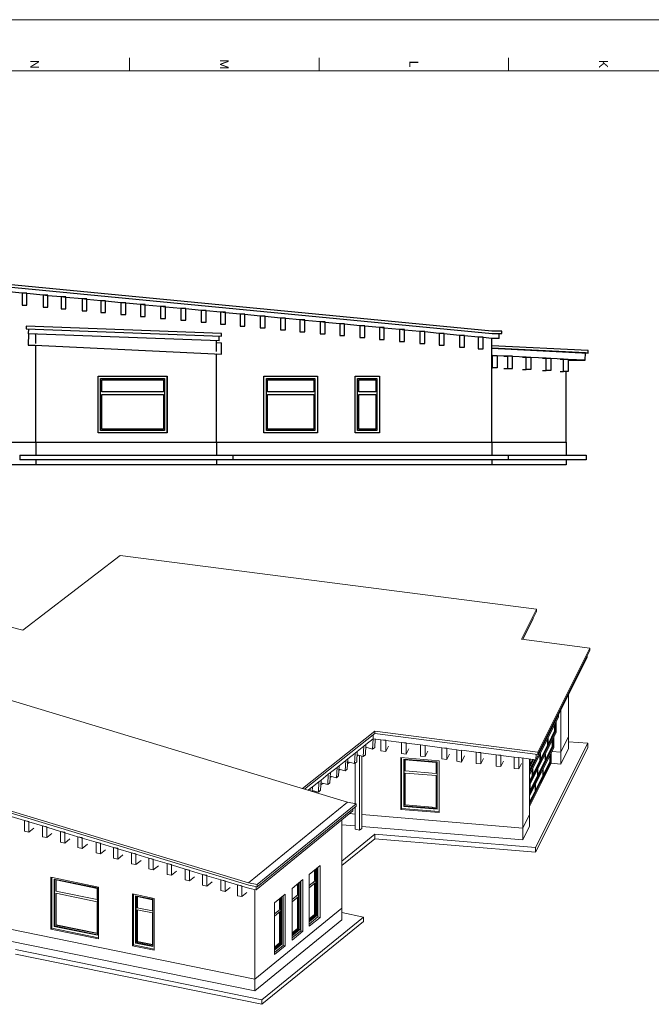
# Model space of a CAD drawing. Header units: millimetres. Extents: x 0 to 1189, y 0 to 841.
# Tile 4 of 13: x 180 to 427, y 455 to 841. Entities that reach past the tile are written whole.
import ezdxf

# ---------------------------------------------------------------- set-up
doc = ezdxf.new("R2010")
doc.units = ezdxf.units.MM
doc.layers.add('Perspectives', color=7, linetype='Continuous')
doc.styles.add('Arial', font='arial.ttf')

msp = doc.modelspace()

# ---------------------------------------------------------------- linework, layer by layer
at = {"color": 5, "linetype": 'Continuous', "lineweight": 9, "true_color": 0x0000ff}
msp.add_line((0, 841), (1189, 841), dxfattribs=at)
at = {"color": 7, "linetype": 'Continuous', "lineweight": 9}
for p, q in [((222.94, 821), (222.94, 826)), ((297.25, 821), (297.25, 826)), ((371.56, 821), (371.56, 826)), ((20, 821), (1169, 821))]:
    msp.add_line(p, q, dxfattribs=at)
at = {"color": 250, "linetype": 'Continuous', "lineweight": 30, "true_color": 0x36383d}
for p, q in [((365.03, 718.92), (127.85, 741.78)), ((128.33, 740.79), (365.12, 717.97)), ((180.88, 733.81), (174.53, 734.42)), ((182.78, 733.63), (180.88, 733.81)), ((189.07, 733.02), (182.78, 733.63)), ((190.97, 732.84), (189.07, 733.02)), ((196.12, 732.34), (190.97, 732.84)), ((198.02, 732.16), (196.12, 732.34)), ((204.37, 731.55), (198.02, 732.16)), ((206.28, 731.36), (204.37, 731.55)), ((211.67, 730.84), (206.28, 731.36)), ((213.58, 730.66), (211.67, 730.84)), ((219.61, 730.08), (213.58, 730.66)), ((221.52, 729.9), (219.61, 730.08)), ((227.23, 729.34), (221.52, 729.9)), ((229.14, 729.16), (227.23, 729.34)), ((235.17, 728.58), (229.14, 729.16)), ((237.07, 728.4), (235.17, 728.58)), ((243.11, 727.81), (237.07, 728.4)), ((245.01, 727.63), (243.11, 727.81)), ((251.04, 727.05), (245.01, 727.63)), ((252.95, 726.87), (251.04, 727.05)), ((258.66, 726.32), (252.95, 726.87)), ((260.57, 726.13), (258.66, 726.32)), ((266.28, 725.58), (260.57, 726.13)), ((268.19, 725.4), (266.28, 725.58)), ((274.22, 724.82), (268.19, 725.4)), ((276.13, 724.63), (274.22, 724.82)), ((282.16, 724.05), (276.13, 724.63)), ((284.06, 723.87), (282.16, 724.05)), ((289.78, 723.32), (284.06, 723.87)), ((291.68, 723.13), (289.78, 723.32)), ((297.72, 722.55), (291.68, 723.13)), ((299.62, 722.37), (297.72, 722.55)), ((305.34, 721.82), (299.62, 722.37)), ((307.24, 721.63), (305.34, 721.82)), ((313.27, 721.05), (307.24, 721.63)), ((182.46, 720.83), (182.46, 719.88)), ((259, 717.97), (182.46, 720.83)), ((182.46, 719.88), (259, 717.02)), ((183.42, 717.94), (183.49, 719.84)), ((258.05, 715.15), (183.42, 717.94)), ((259, 717.02), (259, 717.97)), ((315.18, 720.87), (313.27, 721.05)), ((320.89, 720.32), (315.18, 720.87)), ((322.8, 720.14), (320.89, 720.32)), ((328.83, 719.55), (322.8, 720.14)), ((330.74, 719.37), (328.83, 719.55)), ((336.77, 718.79), (330.74, 719.37)), ((338.67, 718.61), (336.77, 718.79)), ((344.39, 718.06), (338.67, 718.61)), ((346.29, 717.87), (344.39, 718.06)), ((352.33, 717.29), (346.29, 717.87)), ((368.84, 718.92), (365.03, 718.92)), ((365.12, 717.97), (368.84, 717.97)), ((367.88, 716.07), (367.88, 717.97)), ((368.84, 717.97), (368.84, 718.92)), ((258.05, 715.15), (258.12, 717.05)), ((354.23, 717.11), (352.33, 717.29)), ((359.63, 716.59), (354.23, 717.11)), ((361.53, 716.4), (359.63, 716.59)), ((365.03, 716.07), (361.53, 716.4)), ((367.88, 716.07), (365.03, 716.07)), ((402.7, 711.3), (365.03, 713.21)), ((365.03, 712.26), (402.7, 710.36)), ((401.67, 710.39), (365.03, 712.25)), ((401.53, 707.54), (401.67, 710.39)), ((402.7, 710.36), (401.67, 710.36)), ((402.7, 710.36), (402.7, 711.3)), ((365.24, 709.38), (365.03, 709.39)), ((367.08, 709.29), (365.24, 709.38)), ((371.05, 709.09), (367.08, 709.29)), ((378.41, 708.71), (373.06, 708.98)), ((380.25, 708.62), (378.41, 708.71)), ((386.22, 708.32), (380.25, 708.62)), ((388.06, 708.22), (386.22, 708.32)), ((393.11, 707.97), (388.06, 708.22)), ((394.95, 707.87), (393.11, 707.97)), ((401.53, 707.54), (394.95, 707.87)), ((394.95, 707.54), (401.53, 707.54))]:
    msp.add_line(p, q, dxfattribs=at)
at = {"color": 252, "linetype": 'Continuous', "lineweight": 30, "true_color": 0x8d8d8d}
for p, q in [((182.78, 733.81), (180.88, 733.81)), ((180.88, 733.81), (180.88, 729.18)), ((182.78, 733.63), (182.78, 733.81)), ((182.78, 729.18), (182.78, 733.63)), ((189.07, 733.02), (189.07, 728.33)), ((190.97, 733.02), (189.07, 733.02)), ((190.97, 732.84), (190.97, 733.02)), ((190.97, 728.33), (190.97, 732.84)), ((198.02, 732.34), (196.12, 732.34)), ((196.12, 732.34), (196.12, 727.71)), ((198.02, 732.16), (198.02, 732.34)), ((198.02, 727.71), (198.02, 732.16)), ((204.37, 731.55), (204.37, 726.92)), ((206.28, 731.55), (204.37, 731.55)), ((206.28, 731.36), (206.28, 731.55)), ((206.28, 726.92), (206.28, 731.36)), ((213.58, 730.84), (211.67, 730.84)), ((211.67, 730.84), (211.67, 726.22)), ((213.58, 730.66), (213.58, 730.84)), ((213.58, 726.22), (213.58, 730.66)), ((219.61, 730.08), (219.61, 725.45)), ((221.52, 730.08), (219.61, 730.08)), ((221.52, 729.9), (221.52, 730.08)), ((221.52, 725.45), (221.52, 729.9)), ((227.23, 729.34), (227.23, 724.72)), ((229.14, 729.34), (227.23, 729.34)), ((229.14, 729.16), (229.14, 729.34)), ((180.88, 729.18), (182.78, 729.18)), ((189.07, 728.33), (190.97, 728.33)), ((196.12, 727.71), (198.02, 727.71)), ((204.37, 726.92), (206.28, 726.92)), ((211.67, 726.22), (213.58, 726.22)), ((229.14, 724.72), (229.14, 729.16)), ((235.17, 728.58), (235.17, 723.95)), ((237.07, 728.58), (235.17, 728.58)), ((237.07, 728.4), (237.07, 728.58)), ((237.07, 723.95), (237.07, 728.4)), ((243.11, 727.81), (243.11, 723.19)), ((245.01, 727.81), (243.11, 727.81)), ((245.01, 727.63), (245.01, 727.81)), ((245.01, 723.19), (245.01, 727.63)), ((252.95, 727.05), (251.04, 727.05)), ((251.04, 727.05), (251.04, 722.42)), ((252.95, 726.87), (252.95, 727.05)), ((252.95, 722.42), (252.95, 726.87)), ((258.66, 726.32), (258.66, 721.69)), ((260.57, 726.32), (258.66, 726.32)), ((260.57, 726.13), (260.57, 726.32)), ((260.57, 721.69), (260.57, 726.13)), ((266.28, 725.58), (266.28, 720.95)), ((268.19, 725.58), (266.28, 725.58)), ((268.19, 725.4), (268.19, 725.58)), ((219.61, 725.45), (221.52, 725.45)), ((227.23, 724.72), (229.14, 724.72)), ((235.17, 723.95), (237.07, 723.95)), ((243.11, 723.19), (245.01, 723.19)), ((251.04, 722.42), (252.95, 722.42)), ((258.66, 721.69), (260.57, 721.69)), ((268.19, 720.95), (268.19, 725.4)), ((274.22, 724.82), (274.22, 720.19)), ((276.13, 724.82), (274.22, 724.82)), ((276.13, 724.63), (276.13, 724.82)), ((276.13, 720.19), (276.13, 724.63)), ((282.16, 724.05), (282.16, 719.42)), ((284.06, 724.05), (282.16, 724.05)), ((284.06, 723.87), (284.06, 724.05)), ((284.06, 719.42), (284.06, 723.87)), ((291.68, 723.32), (289.78, 723.32)), ((289.78, 723.32), (289.78, 718.69)), ((291.68, 723.13), (291.68, 723.32)), ((291.68, 718.69), (291.68, 723.13)), ((297.72, 722.55), (297.72, 717.92)), ((299.62, 722.55), (297.72, 722.55)), ((299.62, 722.37), (299.62, 722.55)), ((299.62, 717.92), (299.62, 722.37)), ((307.24, 721.82), (305.34, 721.82)), ((305.34, 721.82), (305.34, 717.19)), ((307.24, 721.63), (307.24, 721.82)), ((307.24, 717.19), (307.24, 721.63)), ((183.42, 717.94), (183.25, 713.52)), ((185.84, 717.85), (186.27, 717.83)), ((266.28, 720.95), (268.19, 720.95)), ((274.22, 720.19), (276.13, 720.19)), ((282.16, 719.42), (284.06, 719.42)), ((289.78, 718.69), (291.68, 718.69)), ((297.72, 717.92), (299.62, 717.92)), ((313.27, 721.05), (313.27, 716.43)), ((315.18, 721.05), (313.27, 721.05)), ((315.18, 720.87), (315.18, 721.05)), ((315.18, 716.43), (315.18, 720.87)), ((322.8, 720.32), (320.89, 720.32)), ((320.89, 720.32), (320.89, 715.69)), ((322.8, 720.14), (322.8, 720.32)), ((322.8, 715.69), (322.8, 720.14)), ((328.83, 719.55), (328.83, 714.93)), ((330.74, 719.55), (328.83, 719.55)), ((330.74, 719.37), (330.74, 719.55)), ((330.74, 714.93), (330.74, 719.37)), ((336.77, 718.79), (336.77, 714.16)), ((338.67, 718.79), (336.77, 718.79)), ((338.67, 718.61), (338.67, 718.79)), ((338.67, 714.16), (338.67, 718.61)), ((346.29, 718.06), (344.39, 718.06)), ((344.39, 718.06), (344.39, 713.43)), ((346.29, 717.87), (346.29, 718.06)), ((346.29, 713.43), (346.29, 717.87)), ((257.08, 714.48), (259, 714.39)), ((259, 709.94), (259, 714.39)), ((305.34, 717.19), (307.24, 717.19)), ((313.27, 716.43), (315.18, 716.43)), ((320.89, 715.69), (322.8, 715.69)), ((328.83, 714.93), (330.74, 714.93)), ((336.77, 714.16), (338.67, 714.16)), ((352.33, 717.29), (352.33, 712.66)), ((354.23, 717.29), (352.33, 717.29)), ((354.23, 717.11), (354.23, 717.29)), ((354.23, 712.66), (354.23, 717.11)), ((359.63, 716.59), (359.63, 711.96)), ((361.53, 716.59), (359.63, 716.59)), ((361.53, 716.4), (361.53, 716.59)), ((361.53, 711.96), (361.53, 716.4)), ((183.25, 713.52), (259, 709.94)), ((183.25, 713.52), (183.25, 713.49)), ((183.25, 713.49), (186.27, 713.35)), ((344.39, 713.43), (346.29, 713.43)), ((352.33, 712.66), (354.23, 712.66)), ((359.63, 711.96), (361.53, 711.96)), ((257.08, 710), (259, 709.91)), ((259, 709.91), (259, 709.94)), ((365.03, 709.38), (365.24, 709.38)), ((365.24, 704.57), (365.24, 709.38)), ((365.24, 709.38), (367.08, 709.38)), ((367.08, 709.38), (367.08, 709.29)), ((367.08, 709.29), (367.08, 704.57)), ((369.7, 709.09), (371.05, 709.09)), ((371.05, 709.09), (371.09, 709.09)), ((371.09, 709.09), (371.11, 704.26)), ((373.06, 709.09), (371.09, 709.09)), ((373.08, 704.26), (373.06, 709.09)), ((377.05, 708.71), (378.41, 708.71)), ((378.41, 703.88), (378.41, 708.71)), ((378.41, 708.71), (380.25, 708.71)), ((380.25, 708.71), (380.25, 708.62)), ((380.25, 708.62), (380.25, 703.88)), ((384.87, 708.32), (386.22, 708.32)), ((386.22, 703.47), (386.22, 708.32)), ((386.22, 708.32), (388.06, 708.32)), ((388.06, 708.32), (388.06, 708.22)), ((388.06, 708.22), (388.06, 703.47)), ((391.76, 707.97), (393.11, 707.97)), ((393.11, 707.97), (394.95, 707.97)), ((393.11, 703.08), (393.11, 707.97)), ((394.95, 707.97), (394.95, 707.87)), ((394.95, 707.87), (394.95, 703.08)), ((365.03, 704.57), (365.24, 704.57)), ((367.08, 704.57), (365.24, 704.57)), ((369.7, 704.26), (371.11, 704.26)), ((371.11, 704.26), (373.08, 704.26)), ((377.05, 703.88), (378.41, 703.88)), ((380.25, 703.88), (378.41, 703.88)), ((384.87, 703.47), (386.22, 703.47)), ((388.06, 703.47), (386.22, 703.47)), ((391.76, 703.08), (393.11, 703.08)), ((394.95, 703.08), (393.11, 703.08))]:
    msp.add_line(p, q, dxfattribs=at)
at = {"color": 9, "linetype": 'Continuous', "lineweight": 30, "true_color": 0xcdc7c7}
for p, q in [((186.27, 714.08), (186.27, 717.83)), ((257.08, 710.93), (257.08, 715.19)), ((365.03, 675.43), (365.03, 716.07)), ((186.27, 675.43), (186.27, 713.38)), ((257.08, 675.43), (257.08, 710.03)), ((394.13, 675.43), (394.13, 703.08)), ((210.67, 701.3), (237.69, 701.3)), ((210.67, 679.07), (210.67, 701.3)), ((237.69, 701.3), (237.69, 679.07)), ((275.66, 701.3), (296.62, 701.3)), ((275.66, 679.07), (275.66, 701.3)), ((296.62, 701.3), (296.62, 679.07)), ((311.39, 679.07), (311.39, 701.3)), ((311.39, 701.3), (320.91, 701.3)), ((320.91, 701.3), (320.91, 679.07)), ((127.85, 675.43), (186.27, 675.43)), ((186.27, 675.43), (257.08, 675.43)), ((237.69, 679.07), (210.67, 679.07)), ((257.08, 675.43), (365.03, 675.43)), ((296.62, 679.07), (275.66, 679.07)), ((320.91, 679.07), (311.39, 679.07)), ((365.03, 675.43), (394.13, 675.43))]:
    msp.add_line(p, q, dxfattribs=at)
at = {"color": 7, "linetype": 'Continuous', "lineweight": 30}
for p, q in [((211.63, 700.35), (236.71, 700.35)), ((211.63, 680.03), (211.63, 700.35)), ((212.1, 699.87), (236.23, 699.87)), ((212.1, 695.11), (212.1, 699.87)), ((236.23, 699.87), (236.23, 695.11)), ((236.71, 700.35), (236.71, 680.03)), ((237.66, 679.07), (237.66, 701.3)), ((276.61, 680.03), (276.61, 700.35)), ((276.61, 700.35), (295.66, 700.35)), ((277.09, 699.87), (295.19, 699.87)), ((277.09, 695.11), (277.09, 699.87)), ((295.19, 699.87), (295.19, 695.11)), ((295.66, 700.35), (295.66, 680.03)), ((312.34, 700.35), (319.96, 700.35)), ((312.34, 680.03), (312.34, 700.35)), ((312.82, 699.87), (319.48, 699.87)), ((312.82, 695.11), (312.82, 699.87)), ((319.48, 699.87), (319.48, 695.11)), ((319.96, 700.35), (319.96, 680.03)), ((236.23, 695.11), (212.1, 695.11)), ((295.19, 695.11), (277.09, 695.11)), ((319.48, 695.11), (312.82, 695.11)), ((212.1, 694.16), (236.23, 694.16)), ((212.1, 680.5), (212.1, 694.16)), ((236.23, 694.16), (236.23, 680.5)), ((277.09, 680.5), (277.09, 694.16)), ((277.09, 694.16), (295.19, 694.16)), ((295.19, 694.16), (295.19, 680.5)), ((312.82, 680.5), (312.82, 694.16)), ((312.82, 694.16), (319.48, 694.16)), ((319.48, 694.16), (319.48, 680.5)), ((236.71, 680.03), (211.63, 680.03)), ((236.23, 680.5), (212.1, 680.5)), ((295.66, 680.03), (276.61, 680.03)), ((295.19, 680.5), (277.09, 680.5)), ((319.96, 680.03), (312.34, 680.03)), ((319.48, 680.5), (312.82, 680.5))]:
    msp.add_line(p, q, dxfattribs=at)
at = {"color": 254, "linetype": 'Continuous', "lineweight": 30, "true_color": 0xe6e9ec}
for p, q in [((127.85, 675.43), (186.27, 675.43)), ((186.27, 675.43), (186.27, 670.35)), ((186.27, 675.43), (257.08, 675.43)), ((257.08, 675.43), (257.08, 670.35)), ((257.08, 675.43), (365.03, 675.43)), ((365.03, 675.43), (365.03, 670.35)), ((365.03, 675.43), (394.13, 675.43)), ((394.13, 675.43), (394.13, 670.35)), ((179.92, 670.35), (179.92, 668.44)), ((179.92, 670.35), (263.43, 670.35)), ((263.43, 668.44), (179.92, 668.44)), ((186.27, 668.44), (186.27, 666.54)), ((257.08, 668.44), (257.08, 666.54)), ((263.43, 670.35), (263.43, 668.44)), ((263.43, 670.35), (371.38, 670.35)), ((371.38, 668.44), (263.43, 668.44)), ((365.03, 668.44), (365.03, 666.54)), ((371.38, 670.35), (371.38, 668.44)), ((371.38, 670.35), (401.9, 670.35)), ((401.9, 668.44), (371.38, 668.44)), ((394.13, 668.44), (394.13, 666.54)), ((401.9, 670.35), (401.9, 668.44)), ((186.27, 666.54), (127.85, 666.54)), ((257.08, 666.54), (186.27, 666.54)), ((365.03, 666.54), (257.08, 666.54)), ((394.13, 666.54), (365.03, 666.54))]:
    msp.add_line(p, q, dxfattribs=at)
at = {"layer": 'Perspectives', "color": 7, "linetype": 'Continuous', "lineweight": 9}
for p, q in [((219.31, 631), (181.2, 601.72)), ((219.31, 631), (382.5, 609.93)), ((376.61, 598.18), (382.5, 609.93)), ((382.5, 609.93), (382.46, 609.07)), ((181.2, 601.72), (151.19, 609.29)), ((376.97, 598.13), (382.46, 609.07)), ((381.2, 606.21), (377.13, 598.11)), ((381.2, 606.21), (381.22, 606.59)), ((96.27, 598.52), (308.4, 534.36)), ((403.43, 594.71), (376.61, 598.18)), ((403.43, 594.71), (382.97, 553.89)), ((403.43, 593.85), (403.43, 594.71)), ((402.31, 590.98), (382.23, 550.92)), ((382.97, 553.03), (403.43, 593.85)), ((402.31, 590.98), (402.34, 591.68)), ((395.08, 560.01), (395.08, 576.57)), ((390.9, 568.1), (379.8, 545.96)), ((379.8, 545.09), (391.09, 567.61)), ((390.84, 568.11), (390.9, 568.1)), ((390.9, 568.22), (390.9, 568.1)), ((391.09, 567.61), (391.09, 568.6)), ((392.03, 570.47), (392.03, 553.91)), ((269.64, 502.71), (57.51, 566.87)), ((57.93, 565.88), (269.72, 501.82)), ((389.59, 562.28), (389.59, 564.62)), ((389.75, 564.93), (389.75, 562.27)), ((389.81, 565.06), (389.81, 562.11)), ((389.97, 565.37), (389.97, 562.09)), ((390.16, 561.6), (390.16, 565.75)), ((290.79, 539.69), (319.14, 562.14)), ((291.54, 539.46), (319.09, 561.27)), ((318.43, 559.15), (318.52, 560.82)), ((319.14, 562.14), (319.09, 561.27)), ((319.09, 561.27), (382.97, 553.03)), ((382.97, 553.89), (319.14, 562.14)), ((389.81, 562.11), (379.8, 542.14)), ((389.97, 562.09), (379.8, 541.81)), ((379.8, 540.95), (390.16, 561.6)), ((387, 557.1), (389.59, 562.28)), ((389.75, 562.27), (387, 556.78)), ((389.23, 555.59), (389.23, 559.74)), ((389.75, 562.27), (389.59, 562.28)), ((389.81, 562.11), (389.97, 562.09)), ((392.03, 553.91), (395.08, 560.01)), ((392.03, 553.91), (395.08, 560.01)), ((395.08, 560.01), (395.08, 555.38)), ((314.78, 556.27), (312.23, 554.25)), ((314.57, 552.23), (314.78, 556.27)), ((314.78, 556.27), (315.64, 556.94)), ((315.64, 556.94), (314.78, 556.27)), ((315.64, 556.94), (315.42, 552.91)), ((315.58, 555.83), (318.26, 555.15)), ((318.43, 559.15), (315.64, 556.94)), ((318.26, 555.15), (318.47, 559.15)), ((319.11, 555.82), (318.26, 555.15)), ((321.51, 558.76), (318.43, 559.15)), ((319.28, 559.04), (319.11, 555.82)), ((321.51, 558.76), (323.37, 558.6)), ((321.51, 554.4), (321.51, 558.76)), ((323.37, 558.52), (321.51, 558.76)), ((323.37, 558.6), (323.37, 558.52)), ((323.37, 558.52), (323.37, 554.25)), ((329.58, 557.71), (323.37, 558.52)), ((324.42, 556.34), (323.37, 554.25)), ((329.58, 553.35), (329.58, 557.71)), ((329.58, 557.71), (331.45, 557.56)), ((331.45, 557.47), (329.58, 557.71)), ((331.45, 557.56), (331.45, 557.47)), ((331.45, 557.47), (331.45, 553.19)), ((337.03, 556.75), (331.45, 557.47)), ((337.03, 552.37), (337.03, 556.75)), ((337.03, 556.75), (338.9, 556.6)), ((338.9, 556.51), (337.03, 556.75)), ((338.9, 556.6), (338.9, 556.51)), ((338.9, 556.51), (338.9, 552.22)), ((345.41, 555.67), (338.9, 556.51)), ((388.88, 556.1), (379.8, 537.99)), ((389.04, 556.08), (379.8, 537.67)), ((382.08, 516.51), (402.58, 557.4)), ((383.99, 551.1), (386.65, 556.41)), ((386.81, 556.39), (383.99, 550.78)), ((386.06, 551.09), (388.66, 556.27)), ((388.82, 556.26), (386.06, 550.77)), ((386.81, 556.39), (386.65, 556.41)), ((386.81, 559.06), (386.81, 556.39)), ((387, 556.78), (387, 559.44)), ((388.66, 556.27), (388.66, 558.61)), ((388.82, 556.26), (388.66, 556.27)), ((388.82, 558.92), (388.82, 556.26)), ((388.88, 559.05), (388.88, 556.1)), ((388.88, 556.1), (389.04, 556.08)), ((389.04, 559.36), (389.04, 556.08)), ((402.58, 557.4), (395.08, 558.02)), ((402.58, 557.4), (402.58, 555.66)), ((311.38, 553.57), (308.55, 551.33)), ((311.17, 549.54), (311.38, 553.57)), ((311.38, 553.57), (312.23, 554.25)), ((312.23, 554.25), (311.38, 553.57)), ((312.23, 554.25), (312.02, 550.21)), ((312.64, 552.72), (312.13, 552.32)), ((312.16, 552.84), (314.57, 552.23)), ((313.14, 523.35), (313.14, 552.59)), ((314, 524.04), (314, 552.38)), ((315.42, 552.91), (314.57, 552.23)), ((323.37, 554.25), (321.51, 554.4)), ((329.36, 531.52), (329.36, 551.81)), ((329.36, 551.81), (344.29, 550.57)), ((331.45, 553.19), (329.58, 553.35)), ((332.49, 555.28), (331.45, 553.19)), ((338.9, 552.22), (337.03, 552.37)), ((339.95, 554.31), (338.9, 552.22)), ((345.41, 551.28), (345.41, 555.67)), ((345.41, 555.67), (347.28, 555.51)), ((347.28, 555.43), (345.41, 555.67)), ((347.28, 555.51), (347.28, 555.43)), ((347.28, 555.43), (347.28, 551.12)), ((351.31, 554.91), (347.28, 555.43)), ((348.33, 553.21), (347.28, 551.12)), ((351.28, 554.85), (351.27, 550.42)), ((351.31, 554.91), (351.28, 554.85)), ((353.05, 554.49), (351.28, 554.85)), ((353.03, 550.06), (353.05, 554.49)), ((354.23, 552.44), (353.03, 550.06)), ((353.18, 554.75), (353.05, 554.49)), ((358.77, 553.94), (353.18, 554.67)), ((358.77, 553.94), (360.64, 553.79)), ((358.77, 549.53), (358.77, 553.94)), ((360.64, 553.7), (358.77, 553.94)), ((360.64, 553.79), (360.64, 553.7)), ((360.64, 553.7), (360.64, 549.37)), ((366.69, 552.92), (360.64, 553.7)), ((366.69, 552.92), (368.56, 552.77)), ((366.69, 548.49), (366.69, 552.92)), ((368.56, 552.68), (366.69, 552.92)), ((368.56, 552.77), (368.56, 552.68)), ((368.56, 552.68), (368.56, 548.34)), ((373.68, 552.02), (368.56, 552.68)), ((373.68, 552.02), (375.55, 551.86)), ((373.68, 547.56), (373.68, 552.02)), ((375.55, 551.78), (373.68, 552.02)), ((375.55, 551.86), (375.55, 551.78)), ((379.8, 536.8), (389.23, 555.59)), ((402.58, 555.66), (382.08, 514.77)), ((382.23, 550.92), (382.34, 553.11)), ((382.97, 553.03), (382.97, 553.89)), ((383.8, 553.06), (383.8, 550.39)), ((383.99, 550.78), (383.99, 553.44)), ((385.87, 553.05), (385.87, 550.39)), ((386.06, 550.77), (386.06, 553.43)), ((387.73, 550.26), (387.73, 552.6)), ((387.88, 552.91), (387.88, 550.25)), ((387.95, 553.04), (387.95, 550.09)), ((388.1, 553.35), (388.1, 550.07)), ((388.29, 549.59), (388.29, 553.73)), ((388.53, 554.2), (392.03, 553.91)), ((392.03, 553.91), (388.53, 554.2)), ((392.03, 549.27), (395.08, 555.38)), ((392.03, 549.27), (392.03, 553.91)), ((304.29, 547.96), (301.74, 545.94)), ((304.08, 543.92), (304.29, 547.96)), ((304.29, 547.96), (305.14, 548.63)), ((305.14, 548.63), (304.29, 547.96)), ((305.14, 548.63), (304.93, 544.6)), ((307.69, 550.65), (305.14, 548.63)), ((307.48, 546.62), (307.69, 550.65)), ((307.69, 550.65), (308.55, 551.33)), ((308.55, 551.33), (307.69, 550.65)), ((308.55, 551.33), (308.33, 547.29)), ((309.24, 550.03), (308.44, 549.4)), ((308.49, 550.21), (311.17, 549.54)), ((312.02, 550.21), (311.17, 549.54)), ((311.44, 533.74), (311.44, 549.75)), ((329.56, 551.8), (329.56, 531.91)), ((330.49, 551.25), (343.55, 550.15)), ((330.49, 532.7), (330.49, 551.25)), ((330.58, 532.89), (330.58, 551.24)), ((331.05, 550.96), (343.18, 549.95)), ((331.05, 546.62), (331.05, 550.96)), ((343.18, 549.95), (343.18, 545.6)), ((343.55, 550.15), (343.55, 531.61)), ((344.29, 550.57), (344.29, 530.28)), ((347.28, 551.12), (345.41, 551.28)), ((351.27, 550.42), (353.03, 550.06)), ((360.64, 549.37), (358.77, 549.53)), ((361.68, 551.46), (360.64, 549.37)), ((368.56, 548.34), (366.69, 548.49)), ((369.61, 550.43), (368.56, 548.34)), ((375.55, 551.78), (375.55, 547.41)), ((382.23, 550.92), (375.55, 551.78)), ((376.6, 549.5), (375.55, 547.41)), ((377.13, 524.2), (377.13, 551.57)), ((379.8, 547.06), (379.8, 551.23)), ((379.8, 551.23), (379.8, 547.06)), ((379.8, 547.06), (381.77, 550.97)), ((382.13, 550.93), (379.8, 546.28)), ((379.8, 546.9), (381.57, 550.42)), ((381.72, 550.4), (379.8, 546.57)), ((387.95, 550.09), (379.8, 533.84)), ((388.1, 550.07), (379.8, 533.52)), ((379.8, 532.65), (388.29, 549.59)), ((380, 548.31), (380, 551.2)), ((380, 549.25), (380.92, 551.08)), ((381.07, 551.07), (380, 548.93)), ((381.2, 551.05), (380, 548.64)), ((381.36, 551.03), (380, 548.31)), ((380.98, 545.1), (383.64, 550.41)), ((383.8, 550.39), (380.98, 544.78)), ((381.57, 550.42), (381.72, 550.4)), ((381.72, 550.89), (381.72, 550.4)), ((381.91, 550.78), (381.91, 550.96)), ((382, 550.95), (381.91, 550.78)), ((383.06, 545.09), (385.72, 550.4)), ((385.87, 550.39), (383.06, 544.77)), ((383.64, 550.41), (383.8, 550.39)), ((385.13, 545.08), (387.73, 550.26)), ((387.88, 550.25), (385.13, 544.76)), ((385.87, 550.39), (385.72, 550.4)), ((387.88, 550.25), (387.73, 550.26)), ((388.1, 550.07), (387.95, 550.09)), ((392.03, 549.27), (388.29, 549.59)), ((300.89, 545.26), (298.05, 543.02)), ((300.67, 541.23), (300.89, 545.26)), ((300.89, 545.26), (301.74, 545.94)), ((301.74, 545.94), (300.89, 545.26)), ((301.74, 545.94), (301.53, 541.9)), ((302.15, 544.41), (301.64, 544.01)), ((301.66, 544.53), (304.08, 543.92)), ((304.93, 544.6), (304.08, 543.92)), ((305.55, 547.11), (305.04, 546.7)), ((305.07, 547.23), (307.48, 546.62)), ((308.33, 547.29), (307.48, 546.62)), ((331.11, 546.74), (331.05, 546.62)), ((343.18, 545.6), (331.05, 546.62)), ((331.05, 545.75), (343.18, 544.73)), ((331.05, 533.28), (331.05, 545.75)), ((343.18, 544.73), (343.18, 532.27)), ((375.55, 547.41), (373.68, 547.56)), ((379.8, 529.53), (379.8, 547.06)), ((379.8, 542.75), (380.63, 544.41)), ((380.79, 544.39), (379.8, 542.43)), ((380.05, 539.09), (382.71, 544.4)), ((382.86, 544.39), (380.05, 538.77)), ((380.63, 544.41), (380.79, 544.39)), ((380.79, 547.06), (380.79, 544.39)), ((380.98, 544.78), (380.98, 547.44)), ((382.12, 539.08), (384.78, 544.39)), ((384.94, 544.38), (382.12, 538.76)), ((382.71, 544.4), (382.86, 544.39)), ((382.86, 547.05), (382.86, 544.39)), ((383.06, 544.77), (383.06, 547.43)), ((384.94, 544.38), (384.78, 544.39)), ((384.94, 547.04), (384.94, 544.38)), ((385.13, 544.76), (385.13, 547.42)), ((293.8, 539.65), (294.65, 540.32)), ((294.65, 540.32), (293.8, 539.65)), ((294.65, 540.32), (294.55, 538.55)), ((297.2, 542.34), (294.65, 540.32)), ((296.99, 538.31), (297.2, 542.34)), ((297.2, 542.34), (298.05, 543.02)), ((298.05, 543.02), (297.2, 542.34)), ((298.05, 543.02), (297.84, 538.98)), ((298.74, 541.72), (297.95, 541.09)), ((297.99, 541.9), (300.67, 541.23)), ((301.53, 541.9), (300.67, 541.23)), ((379.86, 541.05), (379.86, 538.39)), ((380.05, 538.77), (380.05, 541.43)), ((381.93, 541.04), (381.93, 538.38)), ((382.12, 538.76), (382.12, 541.42)), ((293.8, 539.65), (293, 539.02)), ((293.75, 538.79), (293.8, 539.65)), ((294.57, 538.92), (296.99, 538.31)), ((295.06, 538.8), (294.69, 538.51)), ((295.55, 538.25), (295.55, 538.67)), ((296.4, 537.99), (296.4, 538.46)), ((297.84, 538.98), (296.99, 538.31)), ((379.8, 534.46), (381.78, 538.39)), ((379.86, 538.39), (379.8, 538.28)), ((379.8, 538.39), (379.86, 538.39)), ((381.93, 538.38), (379.8, 534.13)), ((381.93, 538.38), (381.78, 538.39)), ((308.4, 534.36), (269.64, 502.71)), ((311.81, 533.66), (273.05, 502.01)), ((273.05, 501.14), (311.81, 532.79)), ((308.4, 534.36), (311.81, 533.66)), ((311.81, 533.66), (311.81, 532.79)), ((330.49, 532.7), (330.58, 532.89)), ((343.55, 531.61), (330.49, 532.7)), ((343.55, 531.8), (330.58, 532.89)), ((331.05, 533.28), (331.11, 533.41)), ((343.18, 532.27), (331.05, 533.28)), ((181.75, 527.16), (176.64, 528.71)), ((310.53, 530.88), (272.62, 499.93)), ((309.3, 529.87), (311.44, 529.69)), ((309.3, 529.87), (311.44, 529.69)), ((310.53, 530.88), (310.53, 531.75)), ((311.44, 523.7), (311.44, 532.49)), ((314, 529.48), (377.13, 524.2)), ((314, 529.48), (377.13, 524.2)), ((329.36, 531.52), (329.56, 531.91)), ((344.29, 530.28), (329.36, 531.52)), ((329.56, 531.91), (344.29, 530.67)), ((377.13, 524.2), (379.8, 529.53)), ((377.13, 524.2), (379.8, 529.53)), ((379.8, 524.89), (379.8, 529.53)), ((183.45, 526.81), (181.75, 527.16)), ((181.75, 527.16), (181.75, 522.94)), ((183.45, 526.65), (181.75, 527.16)), ((183.45, 526.65), (183.45, 526.81)), ((183.45, 522.59), (183.45, 526.65)), ((188.85, 525.01), (183.45, 526.65)), ((188.85, 525.01), (188.85, 520.79)), ((190.55, 524.67), (188.85, 525.01)), ((190.55, 524.5), (188.85, 525.01)), ((306.13, 492.8), (306.13, 527.29)), ((306.13, 525.5), (311.44, 525.05)), ((314, 524.84), (377.13, 519.57)), ((377.13, 519.57), (379.8, 524.89)), ((181.75, 522.94), (183.45, 522.59)), ((185.44, 524.21), (183.45, 522.59)), ((190.55, 524.5), (190.55, 524.67)), ((190.55, 520.44), (190.55, 524.5)), ((195.95, 522.87), (190.55, 524.5)), ((192.54, 522.06), (190.55, 520.44)), ((195.95, 522.87), (195.95, 518.64)), ((197.65, 522.52), (195.95, 522.87)), ((197.65, 522.35), (195.95, 522.87)), ((197.65, 522.35), (197.65, 522.52)), ((197.65, 518.29), (197.65, 522.35)), ((202.76, 520.81), (197.65, 522.35)), ((306.13, 511.22), (319.06, 521.77)), ((313.14, 523.35), (311.44, 523.7)), ((314, 524.04), (313.14, 523.35)), ((319.06, 521.77), (382.08, 516.51)), ((319.06, 521.77), (319.06, 520.03)), ((377.13, 524.2), (377.13, 519.57)), ((188.85, 520.79), (190.55, 520.44)), ((195.95, 518.64), (197.65, 518.29)), ((199.64, 519.92), (197.65, 518.29)), ((204.47, 520.46), (202.76, 520.81)), ((202.76, 520.81), (202.76, 516.58)), ((204.47, 520.29), (202.76, 520.81)), ((204.47, 520.29), (204.47, 520.46)), ((204.47, 516.23), (204.47, 520.29)), ((209.86, 518.66), (204.47, 520.29)), ((206.46, 517.86), (204.47, 516.23)), ((211.57, 518.31), (209.86, 518.66)), ((209.86, 518.66), (209.86, 514.43)), ((211.57, 518.14), (209.86, 518.66)), ((211.57, 518.14), (211.57, 518.31)), ((211.57, 514.09), (211.57, 518.14)), ((216.68, 516.6), (211.57, 518.14)), ((319.06, 520.03), (306.13, 509.48)), ((382.08, 514.77), (319.06, 520.03)), ((202.76, 516.58), (204.47, 516.23)), ((209.86, 514.43), (211.57, 514.09)), ((213.56, 515.71), (211.57, 514.09)), ((216.68, 516.6), (216.68, 512.37)), ((218.38, 516.25), (216.68, 516.6)), ((218.38, 516.08), (216.68, 516.6)), ((218.38, 516.08), (218.38, 516.25)), ((218.38, 512.02), (218.38, 516.08)), ((223.78, 514.45), (218.38, 516.08)), ((220.37, 513.65), (218.38, 512.02)), ((223.78, 514.45), (223.78, 510.22)), ((225.48, 514.1), (223.78, 514.45)), ((225.48, 513.93), (223.78, 514.45)), ((225.48, 513.93), (225.48, 514.1)), ((225.48, 509.88), (225.48, 513.93)), ((230.59, 512.39), (225.48, 513.93)), ((382.08, 516.51), (382.08, 514.77)), ((216.68, 512.37), (218.38, 512.02)), ((223.78, 510.22), (225.48, 509.88)), ((227.47, 511.5), (225.48, 509.88)), ((230.59, 512.39), (230.59, 508.16)), ((232.3, 512.04), (230.59, 512.39)), ((232.3, 511.87), (230.59, 512.39)), ((232.3, 511.87), (232.3, 512.04)), ((232.3, 507.82), (232.3, 511.87)), ((237.69, 510.24), (232.3, 511.87)), ((234.29, 509.44), (232.3, 507.82)), ((239.4, 509.89), (237.69, 510.24)), ((237.69, 510.24), (237.69, 506.02)), ((239.4, 509.73), (237.69, 510.24)), ((239.4, 509.73), (239.4, 509.89)), ((239.4, 505.67), (239.4, 509.73)), ((244.79, 508.09), (239.4, 509.73)), ((293.37, 505.99), (297.63, 509.47)), ((297.63, 509.47), (297.63, 489.18)), ((230.59, 508.16), (232.3, 507.82)), ((237.69, 506.02), (239.4, 505.67)), ((241.39, 507.29), (239.4, 505.67)), ((244.79, 508.09), (244.79, 503.87)), ((246.5, 507.75), (244.79, 508.09)), ((246.5, 507.58), (244.79, 508.09)), ((246.5, 507.58), (246.5, 507.75)), ((246.5, 503.52), (246.5, 507.58)), ((251.61, 506.03), (246.5, 507.58)), ((253.31, 505.68), (251.61, 506.03)), ((251.61, 506.03), (251.61, 501.81)), ((253.31, 505.52), (251.61, 506.03)), ((253.31, 505.52), (253.31, 505.68)), ((253.31, 501.46), (253.31, 505.52)), ((258.71, 503.88), (253.31, 505.52)), ((293.37, 485.71), (293.37, 505.99)), ((295.43, 503.62), (295.43, 507.68)), ((295.71, 507.91), (295.71, 503.56)), ((295.93, 508.08), (295.93, 489.97)), ((296.35, 508.43), (296.35, 489.88)), ((296.78, 489.36), (296.78, 508.78)), ((192.12, 504.91), (210.87, 501.08)), ((192.12, 484.62), (192.12, 504.91)), ((192.55, 504.82), (192.55, 484.97)), ((193.4, 504.21), (210.44, 500.73)), ((193.4, 485.66), (193.4, 504.21)), ((193.62, 485.84), (193.62, 504.17)), ((194.04, 503.86), (210.23, 500.56)), ((194.04, 499.52), (194.04, 503.86)), ((194.18, 503.83), (194.18, 499.63)), ((244.79, 503.87), (246.5, 503.52)), ((248.48, 505.14), (246.5, 503.52)), ((251.61, 501.81), (253.31, 501.46)), ((255.3, 503.08), (253.31, 501.46)), ((260.41, 503.54), (258.71, 503.88)), ((258.71, 503.88), (258.71, 499.66)), ((260.41, 503.37), (258.71, 503.88)), ((260.41, 503.37), (260.41, 503.54)), ((260.41, 499.31), (260.41, 503.37)), ((265.24, 501.91), (260.41, 503.37)), ((266.94, 501.56), (265.24, 501.91)), ((265.24, 501.91), (265.24, 497.68)), ((266.94, 501.39), (265.24, 501.91)), ((273.05, 502.01), (269.64, 502.71)), ((269.72, 501.82), (273.05, 501.14)), ((273.05, 501.14), (273.05, 502.01)), ((286.7, 500.55), (290.96, 504.02)), ((288.75, 498.17), (288.75, 502.23)), ((289.04, 502.46), (289.04, 498.11)), ((289.25, 502.63), (289.25, 484.52)), ((289.68, 502.98), (289.68, 484.43)), ((290.1, 483.91), (290.1, 503.33)), ((290.96, 504.02), (290.96, 483.73)), ((295.71, 503.56), (293.37, 501.65)), ((293.37, 500.78), (295.71, 502.69)), ((295.71, 503.56), (295.43, 503.62)), ((295.43, 490.29), (295.43, 502.46)), ((295.71, 502.69), (295.71, 490.23)), ((194.04, 499.52), (194.18, 499.63)), ((210.23, 496.21), (194.04, 499.52)), ((194.04, 486.18), (194.04, 498.65)), ((194.04, 498.65), (210.23, 495.34)), ((194.18, 498.62), (194.18, 486.3)), ((210.23, 500.56), (210.23, 496.21)), ((210.44, 500.73), (210.44, 482.18)), ((210.87, 501.08), (210.87, 480.79)), ((224.08, 478.1), (224.08, 498.38)), ((224.08, 498.38), (232.6, 496.65)), ((224.51, 498.3), (224.51, 478.44)), ((258.71, 499.66), (260.41, 499.31)), ((262.4, 500.93), (260.41, 499.31)), ((266.94, 501.39), (266.94, 501.56)), ((266.94, 497.34), (266.94, 501.39)), ((270.07, 500.45), (266.94, 501.39)), ((268.93, 498.96), (266.94, 497.34)), ((272.62, 499.93), (270.07, 500.45)), ((272.06, 464.97), (272.06, 500.04)), ((272.62, 499.93), (272.62, 501.23)), ((279.74, 494.86), (284, 498.34)), ((284, 498.34), (284, 478.05)), ((286.7, 480.26), (286.7, 500.55)), ((289.04, 498.11), (286.7, 496.2)), ((289.04, 498.11), (288.75, 498.17)), ((210.23, 495.34), (210.23, 482.88)), ((225.36, 497.69), (232.17, 496.3)), ((225.36, 479.14), (225.36, 497.69)), ((225.57, 479.31), (225.57, 497.65)), ((226, 497.34), (231.96, 496.12)), ((226, 492.99), (226, 497.34)), ((226.14, 497.31), (226.14, 493.11)), ((231.96, 496.12), (231.96, 491.78)), ((232.17, 496.3), (232.17, 477.75)), ((232.6, 496.65), (232.6, 476.36)), ((265.24, 497.68), (266.94, 497.34)), ((279.74, 474.58), (279.74, 494.86)), ((281.8, 492.49), (281.8, 496.55)), ((282.08, 496.78), (282.08, 492.43)), ((282.29, 496.95), (282.29, 478.84)), ((282.72, 497.3), (282.72, 478.75)), ((283.15, 478.23), (283.15, 497.65)), ((286.7, 495.33), (289.04, 497.24)), ((288.75, 484.84), (288.75, 497.01)), ((289.04, 497.24), (289.04, 484.78)), ((226.14, 493.11), (226, 492.99)), ((231.96, 491.78), (226, 492.99)), ((226, 492.12), (231.96, 490.91)), ((226, 479.66), (226, 492.12)), ((226.14, 492.09), (226.14, 479.78)), ((231.96, 490.91), (231.96, 478.44)), ((272.06, 464.97), (306.13, 492.8)), ((272.06, 464.97), (306.13, 492.8)), ((282.08, 492.43), (279.74, 490.52)), ((279.74, 489.65), (282.08, 491.56)), ((282.08, 492.43), (281.8, 492.49)), ((281.8, 479.16), (281.8, 491.33)), ((282.08, 491.56), (282.08, 479.1)), ((293.37, 488.6), (295.43, 490.29)), ((295.71, 490.23), (293.37, 488.31)), ((295.43, 490.29), (295.71, 490.23)), ((306.13, 492.8), (306.13, 488.16)), ((314.65, 489.32), (306.13, 491.06)), ((194.04, 486.18), (194.18, 486.3)), ((194.18, 486.3), (210.23, 483.02)), ((272.06, 460.34), (306.13, 488.16)), ((274.89, 456.86), (314.65, 489.32)), ((314.65, 487.58), (274.89, 455.12)), ((295.93, 489.97), (293.37, 487.88)), ((296.35, 489.88), (293.37, 487.44)), ((293.37, 486.58), (296.78, 489.36)), ((297.63, 489.18), (293.37, 485.71)), ((296.35, 489.88), (295.93, 489.97)), ((297.63, 489.18), (296.78, 489.36)), ((314.65, 489.32), (314.65, 487.58)), ((175.5, 484.68), (272.06, 464.97)), ((175.5, 484.68), (272.06, 464.97)), ((192.12, 484.62), (192.55, 484.97)), ((210.87, 480.79), (192.12, 484.62)), ((192.55, 484.97), (210.87, 481.23)), ((193.4, 485.66), (193.62, 485.84)), ((210.44, 482.18), (193.4, 485.66)), ((210.44, 482.4), (193.62, 485.84)), ((210.23, 482.88), (194.04, 486.18)), ((286.7, 483.16), (288.75, 484.84)), ((289.04, 484.78), (286.7, 482.87)), ((289.25, 484.52), (286.7, 482.43)), ((289.68, 484.43), (286.7, 482)), ((286.7, 481.13), (290.1, 483.91)), ((290.96, 483.73), (286.7, 480.26)), ((288.75, 484.84), (289.04, 484.78)), ((289.68, 484.43), (289.25, 484.52)), ((290.96, 483.73), (290.1, 483.91)), ((175.5, 480.04), (272.06, 460.34)), ((225.57, 479.31), (225.36, 479.14)), ((232.17, 477.75), (225.36, 479.14)), ((232.17, 477.97), (225.57, 479.31)), ((226, 479.66), (226.14, 479.78)), ((231.96, 478.44), (226, 479.66)), ((226.14, 479.78), (231.96, 478.59)), ((279.74, 477.47), (281.8, 479.16)), ((282.08, 479.1), (279.74, 477.18)), ((282.29, 478.84), (279.74, 476.75)), ((282.72, 478.75), (279.74, 476.32)), ((281.8, 479.16), (282.08, 479.1)), ((282.72, 478.75), (282.29, 478.84)), ((178.34, 476.57), (274.89, 456.86)), ((274.89, 455.12), (178.34, 474.83)), ((224.08, 478.1), (224.51, 478.44)), ((232.6, 476.36), (224.08, 478.1)), ((224.51, 478.44), (232.6, 476.79)), ((279.74, 475.45), (283.15, 478.23)), ((284, 478.05), (279.74, 474.58)), ((284, 478.05), (283.15, 478.23)), ((272.06, 464.97), (272.06, 460.34)), ((274.89, 456.86), (274.89, 455.12))]:
    msp.add_line(p, q, dxfattribs=at)

# ---------------------------------------------------------------- texts
at = {"color": 7, "linetype": 'Continuous', "lineweight": 9, "style": 'Arial'}
for s, width, p in [('N', 1.00109, (184.06, 825.22)), ('M', 1.001361, (258.37, 825.5)), ('L', 1.001329, (332.69, 824.93)), ('K', 1.000895, (407, 825.27))]:
    msp.add_text(s, height=3.44, rotation=270, dxfattribs=dict(at, width=width)).set_placement(p)

doc.saveas('drawing.dxf')
